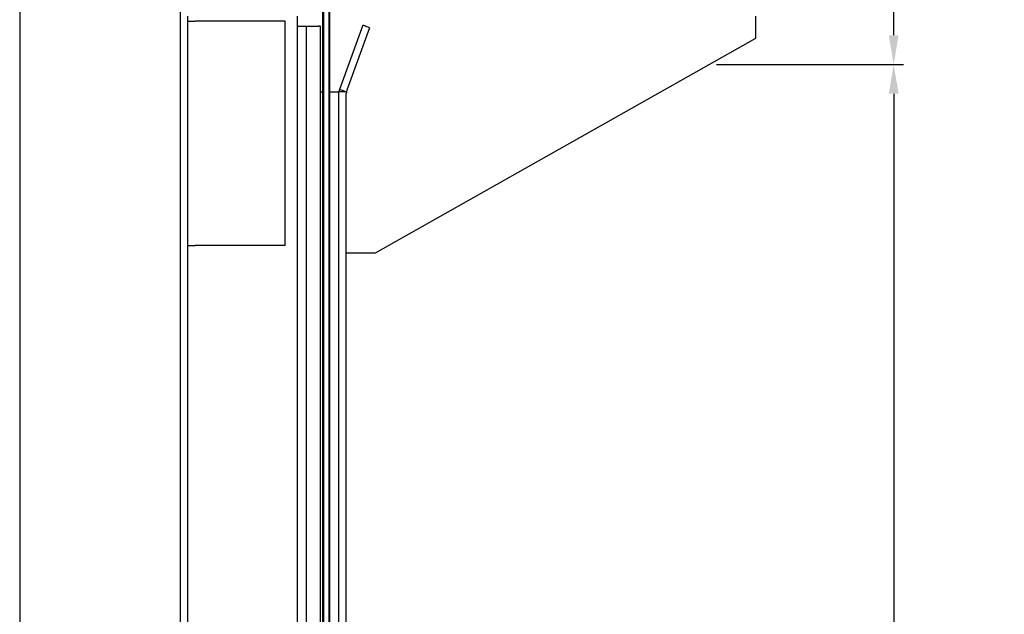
# Model space of a CAD drawing. Header units: inches. Extents: x 144.9 to 238.4, y 214.8 to 247.7.
# Tile 134 of 256: x 160.2 to 163.4, y 242.1 to 244. Entities that reach past the tile are written whole.
import ezdxf

# ---------------------------------------------------------------- set-up
doc = ezdxf.new("R2010")
doc.units = ezdxf.units.IN
doc.header["$LTSCALE"] = 0.25
doc.header["$MEASUREMENT"] = 0
doc.layers.add('ANNOTATIONS', color=1, linetype='Continuous')
doc.layers.add('MOTOR LH', color=7, linetype='Continuous')
doc.styles.add('ARIAL', font='arial.ttf', dxfattribs={"height": 0.09375})
doc.dimstyles.new('STANDARD$0', dxfattribs={"dimtxt": 0.09375, "dimasz": 0.09375, "dimexe": 0.03125, "dimexo": 0.046875, "dimgap": 0.09, "dimtad": 0, "dimtih": 1, "dimtoh": 1, "dimdec": 4, "dimzin": 0, "dimdsep": 46, "dimtxsty": 'ARIAL', "dimcen": 0.09, "dimadec": 0, "dimazin": 0, "dimtfac": 1, "dimtdec": 4, "dimtofl": 0, "dimtmove": 0, "dimatfit": 1, "dimfxl": 1, "dimtolj": 1, "dimtzin": 0, "dimarcsym": 0})

# ---------------------------------------------------------------- blocks, each defined once
blk = doc.blocks.new('*D121')
at = {"layer": 'ANNOTATIONS', "color": 0, "lineweight": -2, "transparency": 16777216}
for p, q in [((162.4782, 243.8401), (163.0779, 243.8401)), ((163.0466, 243.7464), (163.0466, 242.0172)), ((163.0466, 240.0883), (163.0466, 241.5823)), ((162.2324, 239.9945), (163.0779, 239.9945))]:
    blk.add_line(p, q, dxfattribs=at)
at = {"layer": 'ANNOTATIONS', "color": 0, "transparency": 16777216}
for points in [[(163.031, 243.7464), (163.0623, 243.7464), (163.0466, 243.8401)], [(163.031, 240.0883), (163.0623, 240.0883), (163.0466, 239.9945)]]:
    blk.add_solid(points, dxfattribs=at)
at = {"layer": 'defpoints', "color": 0, "transparency": 16777216}
for p in [(162.4313, 243.8401), (163.0466, 243.8401), (162.1855, 239.9945)]:
    blk.add_point(p, dxfattribs=at)
at = {"layer": 'ANNOTATIONS', "color": 0, "transparency": 16777216, "insert": (163.0466, 241.7997), "char_height": 0.09375, "attachment_point": 5, "style": 'ARIAL'}
blk.add_mtext('\\A1;OPENING\\P HEIGHT', dxfattribs=at)
blk = doc.blocks.new('*D122')
at = {"layer": 'ANNOTATIONS', "color": 0, "lineweight": -2, "transparency": 16777216}
for p, q in [((162.6531, 245.3012), (163.0779, 245.3012)), ((163.0466, 245.2075), (163.0466, 244.7092)), ((163.0466, 243.9339), (163.0466, 244.4322)), ((162.8249, 243.8401), (163.0779, 243.8401))]:
    blk.add_line(p, q, dxfattribs=at)
at = {"layer": 'ANNOTATIONS', "color": 0, "transparency": 16777216}
for points in [[(163.031, 245.2075), (163.0623, 245.2075), (163.0466, 245.3012)], [(163.031, 243.9339), (163.0623, 243.9339), (163.0466, 243.8401)]]:
    blk.add_solid(points, dxfattribs=at)
at = {"layer": 'defpoints', "color": 0, "transparency": 16777216}
for p in [(162.6062, 245.3012), (163.0466, 245.3012), (162.778, 243.8401)]:
    blk.add_point(p, dxfattribs=at)
at = {"layer": 'ANNOTATIONS', "color": 0, "transparency": 16777216, "insert": (163.0466, 244.5707), "char_height": 0.09375, "attachment_point": 5, "style": 'ARIAL'}
blk.add_mtext('\\A1;HEADROOM ', dxfattribs=at)

msp = doc.modelspace()

# ---------------------------------------------------------------- linework, layer by layer
at = {"linetype": 'Continuous', "flags": 128}
for points in [[(161.36648, 243.95787), (161.36219, 243.95944), (161.35806, 243.96094), (161.35425, 243.96233), (161.35091, 243.96354), (161.34817, 243.96454), (161.34614, 243.96528), (161.34488, 243.96574), (161.34446, 243.96589)], [(161.29167, 243.75232), (161.28737, 243.75388), (161.28324, 243.75538), (161.27943, 243.75677), (161.27609, 243.75799), (161.27335, 243.75898), (161.27132, 243.75972), (161.27007, 243.76018), (161.26964, 243.76033)]]:
    msp.add_lwpolyline(points, dxfattribs=at)
at = {"layer": 'MOTOR LH'}
for p, q in [((160.24479, 246.53489), (160.24479, 239.9945)), ((160.76042, 239.9945), (160.76042, 246.53489))]:
    msp.add_line(p, q, dxfattribs=at)
at = {"layer": 'MOTOR LH', "linetype": 'Continuous'}
for p, q in [((161.21979, 240.14705), (161.21978, 245.08832)), ((161.23541, 245.08832), (161.23542, 240.14705)), ((161.21667, 240.6158), (161.21667, 244.24861)), ((161.23854, 240.6158), (161.23854, 244.24861)), ((160.78385, 239.9945), (160.78385, 243.9945)), ((161.13542, 240.31097), (161.13542, 243.9945)), ((162.60417, 243.92419), (162.60417, 243.9945)), ((160.78385, 243.26013), (160.78385, 243.97888)), ((160.78385, 243.97888), (160.80729, 243.97888)), ((160.83854, 243.97888), (160.80729, 243.97888)), ((161.09635, 243.97888), (160.83854, 243.97888)), ((161.09635, 243.26013), (161.09635, 243.97888)), ((161.13542, 243.96294), (161.14714, 243.96294)), ((161.14714, 243.96294), (161.16276, 243.96294)), ((161.16276, 243.96294), (161.16276, 240.36994)), ((161.16276, 243.96294), (161.16642, 243.96294)), ((161.16642, 243.96294), (161.19885, 243.96294)), ((161.19885, 243.96294), (161.20312, 243.96294)), ((161.20786, 243.96294), (161.20312, 243.96294)), ((161.20786, 243.96294), (161.20942, 243.96294)), ((161.20942, 240.4703), (161.20942, 243.96294)), ((161.34446, 243.96589), (161.26964, 243.76033)), ((161.36648, 243.95787), (161.29355, 243.75749)), ((161.38542, 243.23669), (162.60417, 243.92419)), ((161.20942, 243.75232), (161.21667, 243.75232)), ((161.23854, 243.75232), (161.26823, 243.75232)), ((161.26964, 243.76033), (161.26823, 243.75232)), ((161.26823, 240.36584), (161.26823, 243.75232)), ((161.29167, 243.75232), (161.26823, 243.75232)), ((161.29167, 243.75232), (161.29214, 243.75223)), ((161.29214, 243.75223), (161.29167, 243.74681)), ((161.29167, 240.38888), (161.29167, 243.74681)), ((161.29355, 243.75749), (161.29214, 243.75223)), ((160.78385, 243.26013), (160.80729, 243.26013)), ((160.83854, 243.26013), (160.80729, 243.26013)), ((161.09635, 243.26013), (160.83854, 243.26013)), ((161.29167, 243.23669), (161.38542, 243.23669))]:
    msp.add_line(p, q, dxfattribs=at)

# ---------------------------------------------------------------- dimensions: what is measured, and where the dimension line sits
at = {"layer": 'ANNOTATIONS'}
for base, p1, p2, text, picture, middle in [((163.04663, 245.30125), (162.77803, 243.84014), (162.60622, 245.30125), 'HEADROOM ', '*D122', (163.04663, 244.5707)), ((163.04663, 243.84014), (162.1855, 239.9945), (162.4313, 243.84014), 'OPENING\\P HEIGHT', '*D121', (163.04663, 241.79972))]:
    dim = msp.add_linear_dim(base=base, p1=p1, p2=p2, angle=90, text=text, dimstyle='STANDARD$0', dxfattribs=at)
    dim.commit()
    dim.dimension.update_dxf_attribs({"geometry": picture, "text_midpoint": middle, "dimtype": 160})

doc.saveas('drawing.dxf')
